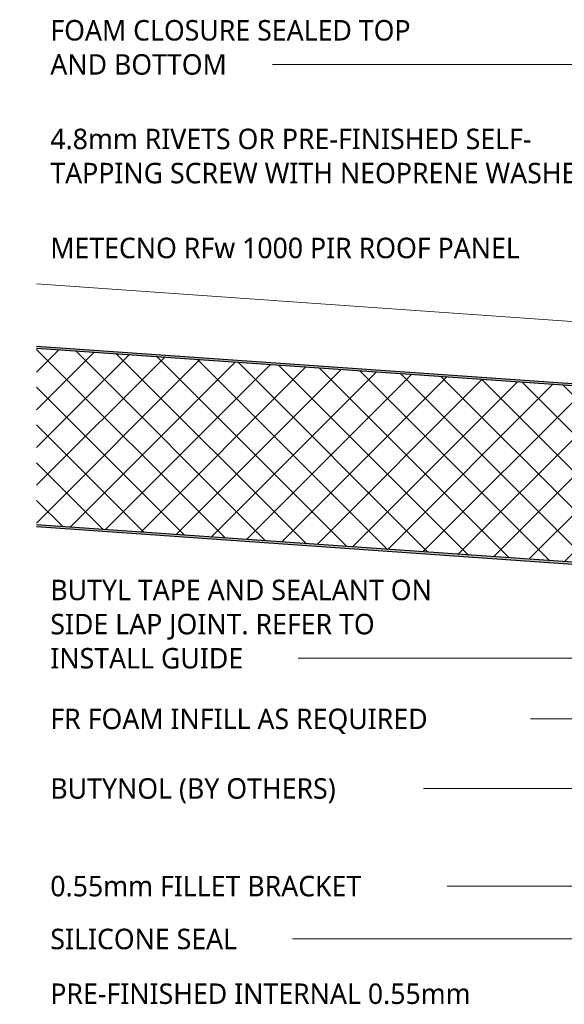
# Model space of a CAD drawing. Header units: millimetres. Extents: x -439 to 1006, y -317 to 663.
# Tile 2 of 6: x -439 to -133, y 110 to 663. Entities that reach past the tile are written whole.
import ezdxf

# ---------------------------------------------------------------- set-up
doc = ezdxf.new("R2010")
doc.units = ezdxf.units.MM
doc.layers.add('A-DETL-GENF', color=92, linetype='Continuous', lineweight=13)
doc.layers.add('G-ANNO-TEXT', color=231, linetype='Continuous', lineweight=9)
doc.styles.add('Yu Gothic', font='Yu Gothic.ttf', dxfattribs={"height": 11.5})

# ---------------------------------------------------------------- blocks, each defined once
blk = doc.blocks.new('Thermospan w Gutter Overhang - 100mm-4829735-05 INSULATED VALLEY BOX GUTTER')
at = {"layer": 'A-DETL-GENF'}
for points in [[(0, 0), (0, -1), (482.9, -1), (482.83, 0), (0.44, 0)], [(-120, -88.1), (-120, -89.1), (-78.51, -101), (-78.51, -100)], [(0, -100), (0, -101), (489.89, -101), (489.82, -100), (154.34, -100)]]:
    blk.add_hatch(color=256, dxfattribs=at).paths.add_polyline_path(points)
h = blk.add_hatch(dxfattribs=at)
h.set_pattern_fill('FP_4', color=256, style=0, pattern_type=2)
h.set_pattern_definition([(229, (27.864, 347.721), (11.32064, -9.8409), []), (319, (27.864, 347.721), (9.8409, 11.32064), [])])
h.paths.add_polyline_path([(0, -1), (0, -100), (489.82, -100), (482.9, -1), (0.51, -1)])
h = blk.add_hatch(color=256, dxfattribs=at)
h.paths.add_polyline_path([(-78.51, -100), (-78.51, -101), (0, -101), (0, -100), (-28.58, -100)])
h.paths.add_polyline_path([(-78.64, -100.96), (-78.65, -101), (-78.51, -101)])
at = {"layer": 'A-DETL-GENF', "lineweight": 25}
for p, q in [((482.83, 0), (0, 0)), ((0, 0), (0, -1)), ((0, -1), (0, -100)), ((0, -1), (482.9, -1)), ((-120, -88.1), (-120, -89.1)), ((-78.51, -100), (-120, -88.1)), ((-120, -89.1), (-78.51, -101)), ((-78.65, -101), (0, -101)), ((0, -100), (-78.51, -100)), ((489.82, -100), (0, -100)), ((0, -100), (0, -101)), ((0, -101), (489.89, -101))]:
    blk.add_line(p, q, dxfattribs=at)
at = {"layer": 'A-DETL-GENF'}
for p, q in [((-120, -88.1), (-120, -136)), ((-28.93, -136), (-120, -136)), ((-1.84, -136), (-28.93, -136)), ((0, -136), (-1.84, -136)), ((0, -136), (116.07, -136)), ((123.41, -136), (492.34, -136))]:
    blk.add_line(p, q, dxfattribs=at)

msp = doc.modelspace()

# ---------------------------------------------------------------- linework, layer by layer
at = {"layer": 'G-ANNO-TEXT', "color": 7}
for p, q in [((-174.53, 638.26), (-311.17, 638.26)), ((-91.06, 638.26), (-174.53, 638.26)), ((-114.82, 535.15), (-139.19, 535.15)), ((-179.96, 304.64), (-299.26, 304.64)), ((-87.24, 304.64), (-179.96, 304.64)), ((-191.11, 270.57), (-191.44, 270.57)), ((-78.66, 270.57), (-191.11, 270.57)), ((-240.71, 231.46), (-241.05, 231.46)), ((54.02, 231.46), (-240.71, 231.46)), ((-229.81, 176.62), (-230.14, 176.62)), ((31.81, 176.62), (-229.81, 176.62)), ((-301.56, 146.92), (-301.91, 146.92)), ((-65.97, 146.92), (-301.56, 146.92))]:
    msp.add_line(p, q, dxfattribs=at)

# ---------------------------------------------------------------- block references
at = {"layer": 'A-DETL-GENF', "rotation": 176.0000000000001}
msp.add_blockref('Thermospan w Gutter Overhang - 100mm-4829735-05 INSULATED VALLEY BOX GUTTER', (52.05, 344.93), dxfattribs=at)

# ---------------------------------------------------------------- texts
at = {"layer": 'G-ANNO-TEXT', "color": 7, "char_height": 11.5, "attachment_point": 1, "style": 'Yu Gothic', "bg_fill": 3, "box_fill_scale": 1.25, "bg_fill_color": 256, "bg_fill_true_color": 13158600, "bg_fill_transparency": 0}
for s, insert, width in [('FOAM CLOSURE SEALED TOP ', (-421.87, 663.19), 263.3543), ('AND BOTTOM', (-421.87, 644.01), 121.8565), ('4.8mm RIVETS OR PRE-FINISHED SELF-', (-421.87, 602.16), 344.7256), ('TAPPING SCREW WITH NEOPRENE WASHER', (-421.87, 582.98), 385.2108), ('METECNO RFw 1000 PIR ROOF PANEL', (-421.87, 540.9), 330.2953), ('SIDE LAP JOINT. REFER TO ', (-421.87, 329.58), 238.9029), ('INSTALL GUIDE', (-421.87, 310.39), 136.2869), ('FR FOAM INFILL AS REQUIRED', (-421.87, 276.32), 266.9619), ('BUTYNOL (BY OTHERS)', (-421.87, 237.21), 206.8354), ('0.55mm FILLET BRACKET', (-421.87, 182.37), 220.0632), ('SILICONE SEAL', (-421.87, 152.67), 133.0801), ('PRE-FINISHED INTERNAL 0.55mm ', (-421.87, 121.91), 297.8269)]:
    msp.add_mtext(s, dxfattribs=dict(at, insert=insert, width=width))

# ---------------------------------------------------------------- next in the draw order: texts
at = {"layer": 'G-ANNO-TEXT', "color": 7, "insert": (-421.87, 348.76), "char_height": 11.5, "width": 278.5864, "attachment_point": 1, "style": 'Yu Gothic', "bg_fill": 3, "box_fill_scale": 1.25, "bg_fill_color": 256, "bg_fill_true_color": 13158600, "bg_fill_transparency": 0}
msp.add_mtext('BUTYL TAPE AND SEALANT ON ', dxfattribs=at)

doc.saveas('drawing.dxf')
